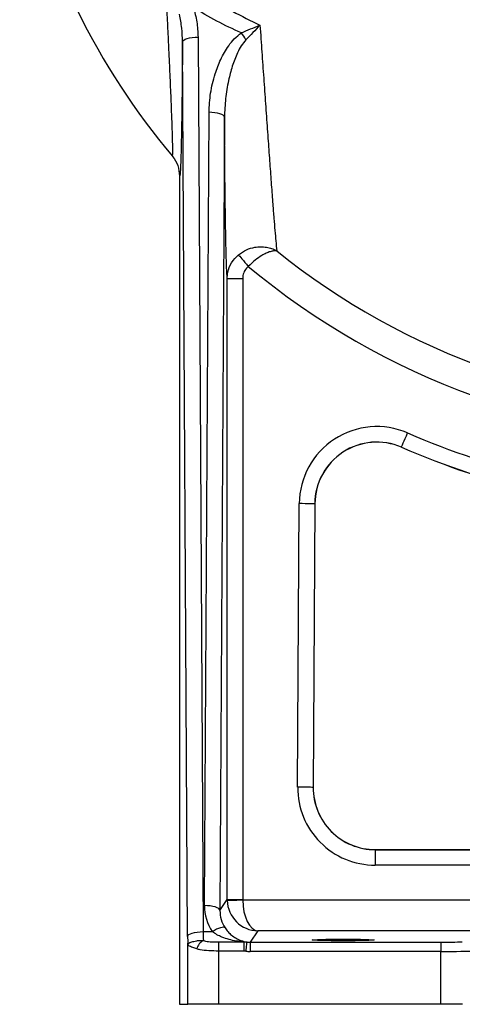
# Model space of a CAD drawing. Header units: millimetres. Extents: x 1803 to 4040, y 1425 to 4760.
# Tile 1 of 16: x 1925 to 2210, y 1425 to 2062. Entities that reach past the tile are written whole.
import ezdxf

# ---------------------------------------------------------------- set-up
doc = ezdxf.new("R2010")
doc.units = ezdxf.units.MM
doc.header["$LTSCALE"] = 2

msp = doc.modelspace()

# ---------------------------------------------------------------- linework, layer by layer
at = {"color": 7, "linetype": 'Continuous', "lineweight": 25}
for p, q in [((2039.8, 2050.61), (2043.11, 1472.4)), ((2033.11, 1469.28), (2029.8, 2047.49)), ((2043.96, 1489.26), (2046.9, 2001.96)), ((2056.9, 1998.85), (2053.96, 1486.15)), ((2027.9, 1960.74), (2027.9, 1425.44)), ((2058.66, 1493.19), (2058.66, 1894.49)), ((2058.66, 1894.49), (2068.65, 1894.49)), ((2068.65, 1894.49), (2068.65, 1493.19)), ((2171.22, 1785.52), (2171.19, 1785.45)), ((2104.16, 1565.72), (2105.21, 1749.04)), ((2115.21, 1748.98), (2114.16, 1565.67)), ((2115.29, 1748.98), (2114.24, 1565.67)), ((2115.21, 1748.98), (2115.29, 1748.98)), ((2114.16, 1565.67), (2114.24, 1565.67)), ((2154.24, 1525.44), (2399.14, 1525.44)), ((2154.24, 1525.36), (2154.24, 1525.44)), ((2154.24, 1525.36), (2154.24, 1515.37)), ((2154.24, 1525.36), (2399.14, 1525.36)), ((2399.14, 1515.37), (2154.24, 1515.37)), ((2053.96, 1486.15), (2058.66, 1493.19)), ((2058.66, 1493.19), (2068.65, 1493.19)), ((2068.66, 1492.93), (2508.66, 1492.93)), ((2043.11, 1472.4), (2048.95, 1472.4)), ((2078.48, 1472.94), (2073.58, 1465.59)), ((2523.05, 1472.94), (2078.48, 1472.94)), ((2033.14, 1425.44), (2033.14, 1465.05)), ((2053.14, 1465.72), (2053.14, 1459.84)), ((2053.14, 1465.72), (2069.29, 1465.72)), ((2069.29, 1465.72), (2069.29, 1459.84)), ((2069.29, 1465.72), (2071.28, 1465.72)), ((2073.58, 1465.59), (2073.58, 1459.59)), ((2073.58, 1465.59), (2196.7, 1465.59)), ((2196.7, 1465.59), (2196.7, 1459.59)), ((2069.29, 1459.84), (2053.14, 1459.84)), ((2053.14, 1459.84), (2053.14, 1425.44)), ((2070.59, 1459.77), (2069.29, 1459.84)), ((2196.7, 1459.59), (2073.58, 1459.59)), ((2196.7, 1425.44), (2196.7, 1459.59)), ((2027.9, 1425.44), (2033.14, 1425.44)), ((2053.14, 1425.44), (2033.14, 1425.44)), ((2196.7, 1425.44), (2053.14, 1425.44)), ((2210.71, 1425.44), (2196.7, 1425.44))]:
    msp.add_line(p, q, dxfattribs=at)
at = {"color": 7, "linetype": 'Continuous', "lineweight": 25, "flags": 128}
for points in [[(2029.8, 2047.49), (2030.02, 2048.09), (2030.61, 2048.67), (2031.54, 2049.21), (2032.79, 2049.68), (2034.29, 2050.07), (2036.01, 2050.36), (2037.87, 2050.54), (2039.8, 2050.61)], [(2056.9, 1998.85), (2056.68, 1999.45), (2056.09, 2000.03), (2055.15, 2000.56), (2053.91, 2001.03), (2052.4, 2001.42), (2050.69, 2001.71), (2048.83, 2001.89), (2046.9, 2001.96)], [(2065.92, 1909.86), (2066.23, 1909.49), (2066.73, 1908.91), (2067.38, 1908.14), (2068.17, 1907.21), (2069.09, 1906.14), (2070.1, 1904.95), (2071.17, 1903.7), (2072.27, 1902.4)], [(2171.22, 1785.52), (2171.3, 1785.72), (2171.54, 1786.26), (2171.91, 1787.12), (2172.4, 1788.26), (2173, 1789.65), (2173.69, 1791.22), (2174.42, 1792.92), (2175.19, 1794.69)], [(2115.21, 1748.98), (2114.99, 1748.98), (2114.4, 1748.98), (2113.47, 1748.99), (2112.22, 1749), (2110.72, 1749), (2109, 1749.01), (2107.14, 1749.03), (2105.21, 1749.04)], [(2114.16, 1565.67), (2113.94, 1565.67), (2113.35, 1565.67), (2112.42, 1565.68), (2111.17, 1565.68), (2109.67, 1565.69), (2107.95, 1565.7), (2106.09, 1565.71), (2104.16, 1565.72)], [(2053.96, 1486.15), (2053.74, 1486.75), (2053.15, 1487.33), (2052.22, 1487.86), (2050.97, 1488.33), (2049.47, 1488.72), (2047.75, 1489.01), (2045.89, 1489.19), (2043.96, 1489.26)], [(2058.66, 1492.68), (2058.89, 1492.68), (2059.48, 1492.7), (2060.41, 1492.72), (2061.65, 1492.75), (2063.16, 1492.79), (2064.87, 1492.84), (2066.73, 1492.88), (2068.66, 1492.93)], [(2033.11, 1469.28), (2033.33, 1469.88), (2033.92, 1470.46), (2034.85, 1471), (2036.1, 1471.47), (2037.6, 1471.85), (2039.32, 1472.15), (2041.18, 1472.33), (2043.11, 1472.4)], [(2057.25, 1474.85), (2056.84, 1475.12), (2056.2, 1475.21), (2055.35, 1475.13), (2054.31, 1474.89), (2053.11, 1474.47), (2051.8, 1473.91), (2050.4, 1473.21), (2048.95, 1472.4)], [(2071.28, 1465.72), (2071.27, 1465.58), (2071.22, 1465.22), (2071.16, 1464.66), (2071.07, 1463.92), (2070.97, 1463.02), (2070.85, 1462.01), (2070.72, 1460.91), (2070.59, 1459.77)]]:
    msp.add_lwpolyline(points, dxfattribs=at)
at = {"color": 7, "linetype": 'Continuous', "lineweight": 25}
for centre, radius, start, end in [((2383.49, 2275.44), 470, 192.5075, 219.9589), ((2023.57, 2020.88), 54.88, 30.66022, 36.26529), ((2383.49, 2275.44), 466.41, 231.10987, 270), ((2383.49, 2275.44), 485.81, 230.16231, 270), ((2155.28, 1748.75), 50.07, 66.57399, 179.67201), ((2383.49, 2275.44), 523.93, 246.57399, 266.45733), ((2155.28, 1748.75), 40.07, 66.57399, 179.67201), ((2155.28, 1748.75), 40, 66.57399, 179.67201), ((2383.49, 2275.44), 534, 246.57399, 266.45733), ((2383.49, 2275.44), 533.93, 246.57399, 266.45733), ((2154.24, 1565.44), 50.07, 179.67201, 270), ((2154.24, 1565.44), 40.07, 179.67201, 270), ((2154.24, 1565.44), 40, 179.67201, 270), ((2078.66, 1493.2), 20, 180.01309, 181.48692), ((2046.78, 1459.5), 7.93, 116.2133, 167.1063)]:
    msp.add_arc(centre, radius, start, end, dxfattribs=at)
for centre, major_axis, ratio, start_param, end_param in [((2073.97, 1489.28), (9.19, 28.87), 0.989278, 1.876349, 2.467378), ((2078.48, 1492.93), (-9.64, 17.6), 0.984318, 1.089119, 2.633735), ((2078.66, 1493.2), (5.55, 8.32), 0.999505, 2.158969, 2.184692), ((2078.48, 1492.93), (-0.34, 20), 0.491076, 1.562472, 3.107089), ((2073.97, 1486.16), (6.25, 19.32), 0.983793, 1.879645, 2.470674), ((2043.44, 1475.51), (0, 10), 0.03491, 1.8877, 2.669189), ((2033.44, 1475.51), (0, 20), 0.017455, 1.8877, 2.121326), ((2073.59, 1485.6), (11.1, 16.65), 0.999209, 3.614071, 3.729308), ((2196.7, 1465.96), (14, 0), 0.026186, 4.712389, 6.108652), ((2073.59, 1485.6), (14.43, 21.64), 0.999505, 3.614071, 3.729308), ((2196.7, 1459.96), (20, 0), 0.01833, 4.712389, 6.108652)]:
    msp.add_ellipse(centre, major_axis=major_axis, ratio=ratio, start_param=start_param, end_param=end_param, dxfattribs=at)
msp.add_ellipse((2133.49, 1467.01), major_axis=(20, 0), ratio=0.026186, dxfattribs=at)
for points, knots in [([(2018.36, 2099.78), (2022.69, 2095.9), (2031.39, 2088.12), (2046, 2077.23), (2061.98, 2066.89), (2073.87, 2061.2), (2079.83, 2058.34)], [0, 0, 0, 0, 0.235673, 0.472512, 0.735019, 1, 1, 1, 1]), ([(2023.23, 1973.59), (2023.29, 1973.66), (2023.41, 1973.8), (2023.48, 1976.07), (2023.47, 1979.96), (2023.35, 1985.62), (2023.15, 1992.16), (2022.91, 1998.92), (2022.58, 2007.74), (2022.13, 2018.42), (2021.57, 2030.88), (2021.02, 2042.86), (2020.41, 2056), (2019.73, 2070.3), (2019.04, 2084.9), (2018.58, 2094.82), (2018.36, 2099.78)], [0, 0, 0, 0, 0.05941, 0.12015, 0.183725, 0.250946, 0.319479, 0.369505, 0.419542, 0.52197, 0.591946, 0.662329, 0.746132, 0.829956, 0.914972, 1, 1, 1, 1]), ([(2036.8, 2069.82), (2037.65, 2066.7), (2039.36, 2060.39), (2039.65, 2053.89), (2039.8, 2050.61)], [0, 0, 0, 0, 0.495104, 1, 1, 1, 1]), ([(2067.82, 2053.34), (2062.41, 2055.64), (2057.11, 2058.2), (2046.77, 2063.71), (2041.73, 2066.67), (2036.8, 2069.82)], [0, 0, 0, 0, 0.5, 0.5, 1, 1, 1, 1]), ([(2029.8, 2047.49), (2029.71, 2050.47), (2029.52, 2056.45), (2028.4, 2062.33), (2027.84, 2065.29)], [0, 0, 0, 0, 0.497218, 1, 1, 1, 1]), ([(2067.82, 2053.34), (2069.8, 2054.17), (2073.79, 2055.84), (2077.81, 2057.5), (2079.82, 2058.34), (2079.83, 2058.34)], [0, 0, 0, 0, 0.491582, 0.996238, 1, 1, 1, 1]), ([(2079.83, 2058.34), (2079.82, 2058.33), (2078.34, 2056.72), (2075.36, 2053.51), (2072.3, 2050.4), (2070.78, 2048.87)], [0, 0, 0, 0, 0.003729, 0.508187, 1, 1, 1, 1]), ([(2079.83, 2058.34), (2080.04, 2055.37), (2080.63, 2046.72), (2081.62, 2032.45), (2082.8, 2015.68), (2083.97, 1999.21), (2085.09, 1983.52), (2086.15, 1968.73), (2087.16, 1955.02), (2088.04, 1943.23), (2088.8, 1933.4), (2089.45, 1925.41), (2090.1, 1917.96), (2090.46, 1914.39), (2090.66, 1912.41)], [0, 0, 0, 0, 0.0498819, 0.1451618, 0.2406683, 0.3360464, 0.4311509, 0.5208837, 0.6108052, 0.7003989, 0.7711472, 0.8420821, 0.9127516, 1, 1, 1, 1]), ([(2046.9, 2001.96), (2047.12, 2006.11), (2047.56, 2014.49), (2050.38, 2025.94), (2054.29, 2036.23), (2058.58, 2043.82), (2063.12, 2049.66), (2066.24, 2052.1), (2067.82, 2053.34)], [0, 0, 0, 0, 0.219372, 0.443357, 0.618638, 0.797365, 0.89722, 1, 1, 1, 1]), ([(2029.8, 2047.49), (2029.77, 2043.26), (2029.7, 2034.84), (2029.59, 2022.74), (2029.46, 2011.24), (2029.31, 2000.47), (2029.15, 1990.58), (2028.97, 1981.67), (2028.77, 1974.02), (2028.56, 1967.82), (2028.34, 1963.52), (2028.12, 1961.03), (2027.97, 1960.83), (2027.9, 1960.74)], [0, 0, 0, 0, 0.093874, 0.186987, 0.280078, 0.371625, 0.463345, 0.55478, 0.647306, 0.740178, 0.832561, 0.916285, 1, 1, 1, 1]), ([(2070.78, 2048.87), (2069.72, 2047.6), (2067.56, 2045.03), (2064.59, 2039.22), (2061.76, 2031.73), (2059.21, 2021.78), (2057.33, 2010.79), (2057.04, 2002.84), (2056.9, 1998.85)], [0, 0, 0, 0, 0.093447, 0.190111, 0.368127, 0.548624, 0.773135, 1, 1, 1, 1]), ([(2058.66, 1894.49), (2058.58, 1895.76), (2058.42, 1898.3), (2058.19, 1904.24), (2057.97, 1911.66), (2057.77, 1920.52), (2057.57, 1931.35), (2057.38, 1944.3), (2057.2, 1959.34), (2057.07, 1973.73), (2056.97, 1986.95), (2056.92, 1994.88), (2056.9, 1998.85)], [0, 0, 0, 0, 0.093767, 0.187552, 0.283623, 0.38003, 0.476184, 0.595138, 0.714516, 0.833625, 0.916809, 1, 1, 1, 1]), ([(2023.23, 1973.59), (2023.26, 1973.55), (2024.74, 1971.77), (2027.21, 1967.66), (2027.67, 1963.06), (2027.9, 1960.74)], [0, 0, 0, 0, 0.011445, 0.500258, 1, 1, 1, 1]), ([(2058.66, 1894.49), (2058.74, 1895.82), (2058.97, 1899.39), (2061.12, 1905.02), (2064.32, 1908.24), (2065.92, 1909.86)], [0, 0, 0, 0, 0.2287, 0.613014, 1, 1, 1, 1]), ([(2065.92, 1909.86), (2067.59, 1911.03), (2070.84, 1913.3), (2075.94, 1914.77), (2080.34, 1915.16), (2084.01, 1914.87), (2086.86, 1914.14), (2088.7, 1913.41), (2089.62, 1912.98), (2090.1, 1912.72), (2090.36, 1912.58), (2090.5, 1912.5), (2090.58, 1912.46), (2090.61, 1912.44), (2090.64, 1912.42), (2090.65, 1912.41), (2090.66, 1912.41)], [0, 0, 0, 0, 0.2189374, 0.4250064, 0.5691713, 0.7133913, 0.8491925, 0.9187284, 0.9558875, 0.9759989, 0.9869313, 0.9928817, 0.9961223, 0.9982944, 0.9985431, 1, 1, 1, 1]), ([(2090.66, 1912.41), (2090.66, 1912.41), (2090.65, 1912.41), (2090.63, 1912.41), (2090.61, 1912.42), (2090.57, 1912.42), (2090.49, 1912.43), (2090.34, 1912.44), (2090.06, 1912.46), (2089.5, 1912.47), (2088.35, 1912.38), (2086.47, 1911.95), (2083.89, 1910.94), (2080.64, 1909.21), (2076.62, 1906.49), (2073.75, 1903.79), (2072.27, 1902.4)], [0, 0, 0, 0, 0.001442, 0.001705, 0.003706, 0.006843, 0.012637, 0.023341, 0.04313, 0.079848, 0.148924, 0.286581, 0.430895, 0.57514, 0.781134, 1, 1, 1, 1]), ([(2072.27, 1902.4), (2071.47, 1901.57), (2069.87, 1899.9), (2068.81, 1897), (2068.7, 1895.17), (2068.65, 1894.49)], [0, 0, 0, 0, 0.385358, 0.770403, 1, 1, 1, 1]), ([(2069.29, 1465.72), (2067.68, 1465.89), (2062.94, 1466.41), (2057.13, 1468.01), (2051.98, 1470.34), (2049.97, 1471.71), (2048.95, 1472.4)], [0, 0, 0, 0, 0.22817, 0.67377, 0.835486, 1, 1, 1, 1]), ([(2057.25, 1474.85), (2057.9, 1473.96), (2059.21, 1472.15), (2061.64, 1469.89), (2064.42, 1467.99), (2067.72, 1466.46), (2070.03, 1465.98), (2071.28, 1465.72)], [0, 0, 0, 0, 0.155709, 0.318228, 0.529036, 0.744708, 1, 1, 1, 1]), ([(2033.14, 1465.05), (2033.14, 1465.05), (2033.16, 1464.97), (2033.33, 1464.88), (2034.16, 1465.17), (2035.97, 1465.82), (2037.83, 1466.34), (2040.4, 1466.74), (2041.99, 1466.67), (2043.28, 1466.61)], [0, 0, 0, 0, 0.00378, 0.120566, 0.345838, 0.484849, 0.716454, 0.770682, 1, 1, 1, 1]), ([(2039.05, 1461.27), (2038.13, 1461.57), (2035.89, 1462.29), (2034.14, 1463.01), (2033.43, 1463.89), (2033.23, 1464.39), (2033.17, 1464.7), (2033.15, 1464.88), (2033.15, 1464.97), (2033.15, 1465.01), (2033.14, 1465.02), (2033.14, 1465.03), (2033.14, 1465.04), (2033.14, 1465.05)], [0, 0, 0, 0, 0.268731, 0.646692, 0.80861, 0.899719, 0.94989, 0.975983, 0.988812, 0.994875, 0.995189, 0.996464, 1, 1, 1, 1]), ([(2043.28, 1466.61), (2043.76, 1466.48), (2045.42, 1466.04), (2048.77, 1465.77), (2051.65, 1465.74), (2053.14, 1465.72)], [0, 0, 0, 0, 0.164003, 0.567991, 1, 1, 1, 1]), ([(2053.14, 1459.84), (2050.99, 1459.87), (2046.69, 1459.93), (2041.95, 1460.39), (2039.73, 1461.06), (2039.05, 1461.27)], [0, 0, 0, 0, 0.410996, 0.820319, 1, 1, 1, 1])]:
    msp.add_open_spline(points, degree=3, knots=knots, dxfattribs=at)

doc.saveas('drawing.dxf')
